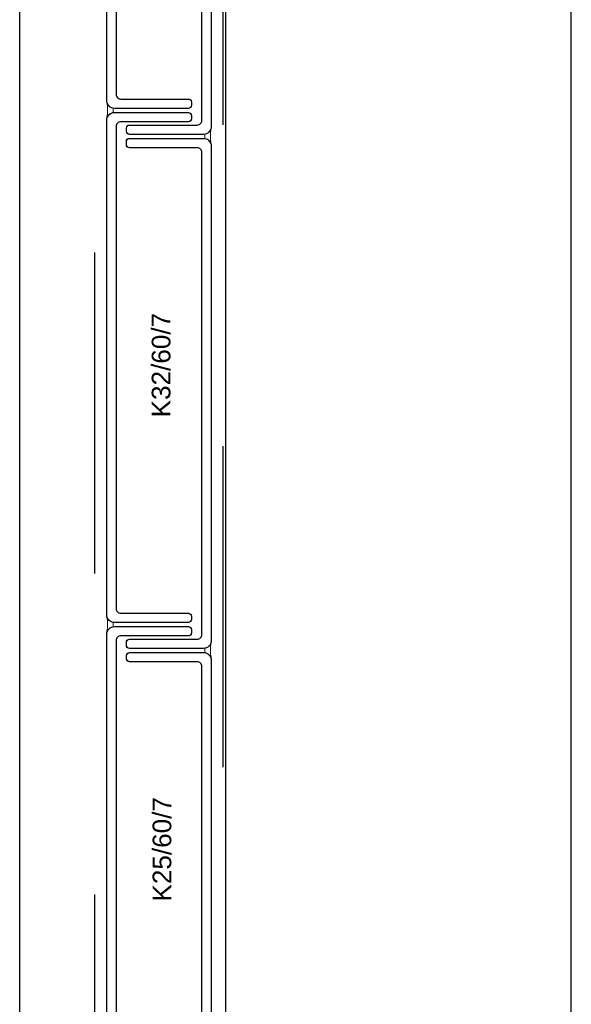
# Model space of a CAD drawing. Header units: metres. Extents: x 0 to 32.9, y 0 to 31.7.
# Tile 3 of 39: x 22.835 to 23.192, y 14.126 to 14.765. Entities that reach past the tile are written whole.
import ezdxf

# ---------------------------------------------------------------- set-up
doc = ezdxf.new("R2010")
doc.units = ezdxf.units.M
doc.linetypes.add('Dash Style-1', pattern=[0.41664, 0.20828, -0.20836])
doc.layers.add('003ARCH_A', color=7, linetype='Continuous')
doc.styles.add('ARIAL', font='arial.ttf')

msp = doc.modelspace()

# ---------------------------------------------------------------- linework, layer by layer
at = {"layer": '003ARCH_A', "color": 253}
for p, q in [((22.83452, 13.52448), (22.83452, 28.78517)), ((22.96834, 13.65733), (22.96834, 28.65233)), ((23.19236, 13.88483), (23.19236, 28.42483))]:
    msp.add_line(p, q, dxfattribs=at)
at = {"layer": '003ARCH_A', "color": 253, "linetype": 'Dash Style-1'}
for p, q in [((22.88334, 13.57251), (22.88334, 28.73721)), ((22.96636, 28.65419), (22.96636, 13.65554))]:
    msp.add_line(p, q, dxfattribs=at)
at = {"layer": '003ARCH_A', "color": 253, "linetype": 'Continuous', "lineweight": 18}
for p, q in [((22.89145, 14.71061), (22.89113, 14.71161)), ((22.89113, 14.71161), (22.89129, 14.71013)), ((22.89129, 14.71013), (22.89136, 14.70966)), ((22.89136, 14.70966), (22.89141, 14.70921)), ((22.89141, 14.70921), (22.89145, 14.70882)), ((22.89203, 14.7096), (22.89145, 14.71061)), ((22.89145, 14.70882), (22.89149, 14.70836)), ((22.89149, 14.70836), (22.89152, 14.70786)), ((22.89304, 14.7086), (22.89203, 14.7096)), ((22.89404, 14.70801), (22.89304, 14.7086)), ((22.89505, 14.70769), (22.89404, 14.70801)), ((22.89113, 14.70092), (22.89145, 14.70192)), ((22.89114, 14.70172), (22.89113, 14.70092)), ((22.89115, 14.70208), (22.89114, 14.70172)), ((22.89117, 14.70239), (22.89115, 14.70208)), ((22.89123, 14.70286), (22.89117, 14.70239)), ((22.89128, 14.70324), (22.89123, 14.70286)), ((22.89141, 14.70377), (22.89128, 14.70324)), ((22.89157, 14.70549), (22.89141, 14.70377)), ((22.89145, 14.70192), (22.89203, 14.70293)), ((22.89152, 14.70786), (22.89155, 14.70724)), ((22.89155, 14.70724), (22.89155, 14.70671)), ((22.89155, 14.70671), (22.89157, 14.70608)), ((22.89157, 14.70608), (22.89157, 14.70549)), ((22.89203, 14.70293), (22.89304, 14.70393)), ((22.89304, 14.70393), (22.89404, 14.70452)), ((22.89404, 14.70452), (22.89505, 14.70484)), ((22.89511, 14.70756), (22.89505, 14.70769)), ((22.89505, 14.70484), (22.89516, 14.70526)), ((22.89519, 14.70735), (22.89511, 14.70756)), ((22.89516, 14.70526), (22.89519, 14.70548)), ((22.89521, 14.707), (22.89519, 14.70735)), ((22.89519, 14.70548), (22.89521, 14.7057)), ((22.89521, 14.70678), (22.89521, 14.707)), ((22.89524, 14.70653), (22.89521, 14.70678)), ((22.89521, 14.7057), (22.89522, 14.70592)), ((22.89522, 14.70611), (22.89524, 14.70633)), ((22.89522, 14.70592), (22.89522, 14.70611)), ((22.89524, 14.70633), (22.89524, 14.70653)), ((22.95453, 14.68965), (22.95456, 14.6899)), ((22.95453, 14.68945), (22.95453, 14.68965)), ((22.95455, 14.68923), (22.95453, 14.68945)), ((22.95455, 14.68905), (22.95455, 14.68923)), ((22.95456, 14.68882), (22.95455, 14.68905)), ((22.95456, 14.69012), (22.95459, 14.69047)), ((22.95456, 14.6899), (22.95456, 14.69012)), ((22.95459, 14.6886), (22.95456, 14.68882)), ((22.95459, 14.69047), (22.95466, 14.69068)), ((22.95466, 14.69068), (22.95473, 14.69082)), ((22.95473, 14.69082), (22.95573, 14.69113)), ((22.95573, 14.69113), (22.95674, 14.69172)), ((22.95674, 14.69172), (22.95774, 14.69272)), ((22.95774, 14.69272), (22.95833, 14.69373)), ((22.95822, 14.68983), (22.9582, 14.6892)), ((22.9582, 14.6892), (22.9582, 14.68861)), ((22.95826, 14.69099), (22.95822, 14.69036)), ((22.95822, 14.69036), (22.95822, 14.68983)), ((22.95828, 14.69148), (22.95826, 14.69099)), ((22.95832, 14.69194), (22.95828, 14.69148)), ((22.95836, 14.69234), (22.95832, 14.69194)), ((22.95833, 14.69373), (22.95864, 14.69473)), ((22.95841, 14.69278), (22.95836, 14.69234)), ((22.95848, 14.69325), (22.95841, 14.69278)), ((22.95864, 14.69473), (22.95848, 14.69325)), ((22.95461, 14.68838), (22.95459, 14.6886)), ((22.95473, 14.68796), (22.95461, 14.68838)), ((22.95573, 14.68764), (22.95473, 14.68796)), ((22.95674, 14.68705), (22.95573, 14.68764)), ((22.95774, 14.68605), (22.95674, 14.68705)), ((22.95833, 14.68505), (22.95774, 14.68605)), ((22.9582, 14.68861), (22.95836, 14.6869)), ((22.95864, 14.68404), (22.95833, 14.68505)), ((22.95836, 14.6869), (22.95849, 14.68636)), ((22.95849, 14.68636), (22.95854, 14.68598)), ((22.95854, 14.68598), (22.9586, 14.68551)), ((22.9586, 14.68551), (22.95862, 14.68521)), ((22.95862, 14.68521), (22.95864, 14.68484)), ((22.95864, 14.68484), (22.95864, 14.68404)), ((22.89142, 14.37698), (22.8911, 14.37799)), ((22.8911, 14.37799), (22.89126, 14.37651)), ((22.89126, 14.37651), (22.89133, 14.37604)), ((22.89133, 14.37604), (22.89138, 14.37559)), ((22.892, 14.37598), (22.89142, 14.37698)), ((22.893, 14.37497), (22.892, 14.37598)), ((22.89125, 14.36961), (22.8912, 14.36923)), ((22.89138, 14.37015), (22.89125, 14.36961)), ((22.89138, 14.37559), (22.89142, 14.3752)), ((22.89154, 14.37187), (22.89138, 14.37015)), ((22.89142, 14.3752), (22.89146, 14.37474)), ((22.89146, 14.37474), (22.89148, 14.37424)), ((22.89148, 14.37424), (22.89152, 14.37361)), ((22.89152, 14.37361), (22.89152, 14.37309)), ((22.89152, 14.37309), (22.89154, 14.37246)), ((22.89154, 14.37246), (22.89154, 14.37187)), ((22.892, 14.36931), (22.893, 14.37031)), ((22.89401, 14.37439), (22.893, 14.37497)), ((22.893, 14.37031), (22.89401, 14.3709)), ((22.89501, 14.37407), (22.89401, 14.37439)), ((22.89401, 14.3709), (22.89501, 14.37121)), ((22.89508, 14.37394), (22.89501, 14.37407)), ((22.89501, 14.37121), (22.89513, 14.37163)), ((22.89515, 14.37373), (22.89508, 14.37394)), ((22.89513, 14.37163), (22.89515, 14.37186)), ((22.89518, 14.37338), (22.89515, 14.37373)), ((22.89515, 14.37186), (22.89518, 14.37208)), ((22.89518, 14.37315), (22.89518, 14.37338)), ((22.89521, 14.3729), (22.89518, 14.37315)), ((22.89518, 14.37208), (22.89519, 14.3723)), ((22.89519, 14.37248), (22.89521, 14.37271)), ((22.89519, 14.3723), (22.89519, 14.37248)), ((22.89521, 14.37271), (22.89521, 14.3729)), ((22.89112, 14.36846), (22.8911, 14.36809)), ((22.8911, 14.3673), (22.89142, 14.3683)), ((22.8911, 14.36809), (22.8911, 14.3673)), ((22.89114, 14.36876), (22.89112, 14.36846)), ((22.8912, 14.36923), (22.89114, 14.36876)), ((22.89142, 14.3683), (22.892, 14.36931)), ((22.95459, 14.3565), (22.95462, 14.35685)), ((22.95462, 14.35685), (22.9547, 14.35706)), ((22.9547, 14.35706), (22.95476, 14.35719)), ((22.95476, 14.35719), (22.95576, 14.35751)), ((22.95576, 14.35751), (22.95677, 14.3581)), ((22.95677, 14.3581), (22.95777, 14.3591)), ((22.95777, 14.3591), (22.95836, 14.3601)), ((22.95829, 14.35736), (22.95825, 14.35673)), ((22.95825, 14.35673), (22.95825, 14.35621)), ((22.95831, 14.35786), (22.95829, 14.35736)), ((22.95835, 14.35832), (22.95831, 14.35786)), ((22.95839, 14.35871), (22.95835, 14.35832)), ((22.95836, 14.3601), (22.95867, 14.36111)), ((22.95845, 14.35916), (22.95839, 14.35871)), ((22.95851, 14.35963), (22.95845, 14.35916)), ((22.95867, 14.36111), (22.95851, 14.35963)), ((22.95457, 14.35603), (22.95459, 14.35627)), ((22.95457, 14.35583), (22.95457, 14.35603)), ((22.95458, 14.35561), (22.95457, 14.35583)), ((22.95458, 14.35542), (22.95458, 14.35561)), ((22.95459, 14.3552), (22.95458, 14.35542)), ((22.95459, 14.35627), (22.95459, 14.3565)), ((22.95462, 14.35498), (22.95459, 14.3552)), ((22.95464, 14.35475), (22.95462, 14.35498)), ((22.95476, 14.35433), (22.95464, 14.35475)), ((22.95576, 14.35402), (22.95476, 14.35433)), ((22.95677, 14.35343), (22.95576, 14.35402)), ((22.95777, 14.35243), (22.95677, 14.35343)), ((22.95836, 14.35142), (22.95777, 14.35243)), ((22.95825, 14.35621), (22.95824, 14.35558)), ((22.95824, 14.35558), (22.95824, 14.35499)), ((22.95824, 14.35499), (22.95839, 14.35327)), ((22.95867, 14.35042), (22.95836, 14.35142)), ((22.95839, 14.35327), (22.95852, 14.35274)), ((22.95852, 14.35274), (22.95858, 14.35236)), ((22.95858, 14.35236), (22.95863, 14.35188)), ((22.95863, 14.35188), (22.95866, 14.35158)), ((22.95866, 14.35158), (22.95867, 14.35122)), ((22.95867, 14.35122), (22.95867, 14.35042))]:
    msp.add_line(p, q, dxfattribs=at)
at = {"layer": '003ARCH_A', "color": 253}
for points in [[(22.891, 14.71255), (22.891, 14.96458, -0.414214), (22.896, 14.96958), (22.94399, 14.96958, -0.414214), (22.94599, 14.96758), (22.94599, 14.96552, -0.414214), (22.94399, 14.96352), (22.90006, 14.96352, 0.414214), (22.89706, 14.96052), (22.89706, 14.71661, 0.414214), (22.90006, 14.71361), (22.94399, 14.71361, -0.414214), (22.94599, 14.71161), (22.94599, 14.70955, -0.198912), (22.94541, 14.70813, -0.198912), (22.94399, 14.70755), (22.896, 14.70755, -0.198912), (22.89246, 14.70901, -0.198912), (22.891, 14.71255)], [(22.95878, 14.94775), (22.95878, 14.69571, -0.414214), (22.95378, 14.69071), (22.90578, 14.69071, -0.414214), (22.90378, 14.69271), (22.90378, 14.69477, -0.414214), (22.90578, 14.69677), (22.94972, 14.69677, 0.414214), (22.95272, 14.69977), (22.95272, 14.94369, 0.414214), (22.94972, 14.94669), (22.90578, 14.94669, -0.414214), (22.90378, 14.94869), (22.90378, 14.95075, -0.198912), (22.90437, 14.95216, -0.198912), (22.90578, 14.95275), (22.95378, 14.95275, -0.198912), (22.95731, 14.95128, -0.198912), (22.95878, 14.94775)], [(22.89097, 14.37892), (22.89097, 14.69992, -0.414214), (22.89597, 14.70492), (22.94396, 14.70492, -0.414214), (22.94596, 14.70292), (22.94596, 14.70087, -0.414214), (22.94396, 14.69887), (22.90003, 14.69887, 0.414214), (22.89703, 14.69587), (22.89703, 14.38298, 0.414214), (22.90003, 14.37998), (22.94396, 14.37998, -0.414214), (22.94596, 14.37798), (22.94596, 14.37592, -0.198912), (22.94538, 14.37451, -0.198912), (22.94396, 14.37392), (22.89597, 14.37392, -0.198912), (22.89243, 14.37539, -0.198912), (22.89097, 14.37892)], [(22.95874, 14.68309), (22.95874, 14.36209, -0.414214), (22.95374, 14.35709), (22.90575, 14.35709, -0.414214), (22.90375, 14.35909), (22.90375, 14.36115, -0.414214), (22.90575, 14.36315), (22.94969, 14.36315, 0.414214), (22.95269, 14.36615), (22.95269, 14.67903, 0.414214), (22.94969, 14.68203), (22.90575, 14.68203, -0.414214), (22.90375, 14.68403), (22.90375, 14.68609, -0.198912), (22.90434, 14.6875, -0.198912), (22.90575, 14.68809), (22.95374, 14.68809, -0.198912), (22.95728, 14.68663, -0.198912), (22.95874, 14.68309)], [(22.891, 14.11427), (22.891, 14.3663, -0.414214), (22.896, 14.3713), (22.94399, 14.3713, -0.414214), (22.94599, 14.3693), (22.94599, 14.36724, -0.414214), (22.94399, 14.36524), (22.90006, 14.36524, 0.414214), (22.89706, 14.36224), (22.89706, 14.11833, 0.414214), (22.90006, 14.11533), (22.94399, 14.11533, -0.414214), (22.94599, 14.11333), (22.94599, 14.11127, -0.198912), (22.94541, 14.10986, -0.198912), (22.94399, 14.10927), (22.896, 14.10927, -0.198912), (22.89246, 14.11073, -0.198912), (22.891, 14.11427)], [(22.95878, 14.34947), (22.95878, 14.09744, -0.414214), (22.95378, 14.09244), (22.90578, 14.09244, -0.414214), (22.90378, 14.09444), (22.90378, 14.09649, -0.414214), (22.90578, 14.09849), (22.94972, 14.09849, 0.414214), (22.95272, 14.10149), (22.95272, 14.34541, 0.414214), (22.94972, 14.34841), (22.90578, 14.34841, -0.414214), (22.90378, 14.35041), (22.90378, 14.35247, -0.198912), (22.90437, 14.35388, -0.198912), (22.90578, 14.35447), (22.95378, 14.35447, -0.198912), (22.95731, 14.353, -0.198912), (22.95878, 14.34947)]]:
    msp.add_lwpolyline(points, format="xyb", close=True, dxfattribs=at)
at = {"layer": '003ARCH_A', "color": 253, "lineweight": 18}
for points in [[(22.90613, 14.6989), (22.94402, 14.6989, 0.414214), (22.94603, 14.70091), (22.94603, 14.70292, 0.414214), (22.94402, 14.70492), (22.90613, 14.70492)], [(22.94365, 14.69674), (22.90576, 14.69674, 0.414214), (22.90375, 14.69473), (22.90375, 14.69272, 0.414214), (22.90576, 14.69071), (22.94365, 14.69071)], [(22.94368, 14.68203), (22.90579, 14.68203, -0.414214), (22.90378, 14.68404), (22.90378, 14.68605, -0.414214), (22.90579, 14.68806), (22.94368, 14.68806)], [(22.9061, 14.36527), (22.94398, 14.36527, 0.414214), (22.94599, 14.36728), (22.94599, 14.36929, 0.414214), (22.94398, 14.3713), (22.9061, 14.3713)], [(22.94368, 14.36312), (22.90579, 14.36312, 0.414214), (22.90378, 14.36111), (22.90378, 14.3591, 0.414214), (22.90579, 14.35709), (22.94368, 14.35709)], [(22.94365, 14.34841), (22.90576, 14.34841, -0.414214), (22.90375, 14.35042), (22.90375, 14.35243, -0.414214), (22.90576, 14.35444), (22.94365, 14.35444)]]:
    msp.add_lwpolyline(points, format="xyb", dxfattribs=at)

# ---------------------------------------------------------------- texts
at = {"layer": '003ARCH_A', "color": 253, "char_height": 0.012122, "attachment_point": 3, "rotation": 90, "line_spacing_factor": 0.967741, "style": 'ARIAL'}
for s, insert in [('K32/60/7', (22.92017, 14.57484)), ('K25/60/7', (22.92074, 14.26067))]:
    msp.add_mtext(s, dxfattribs=dict(at, insert=insert))

doc.saveas('drawing.dxf')
